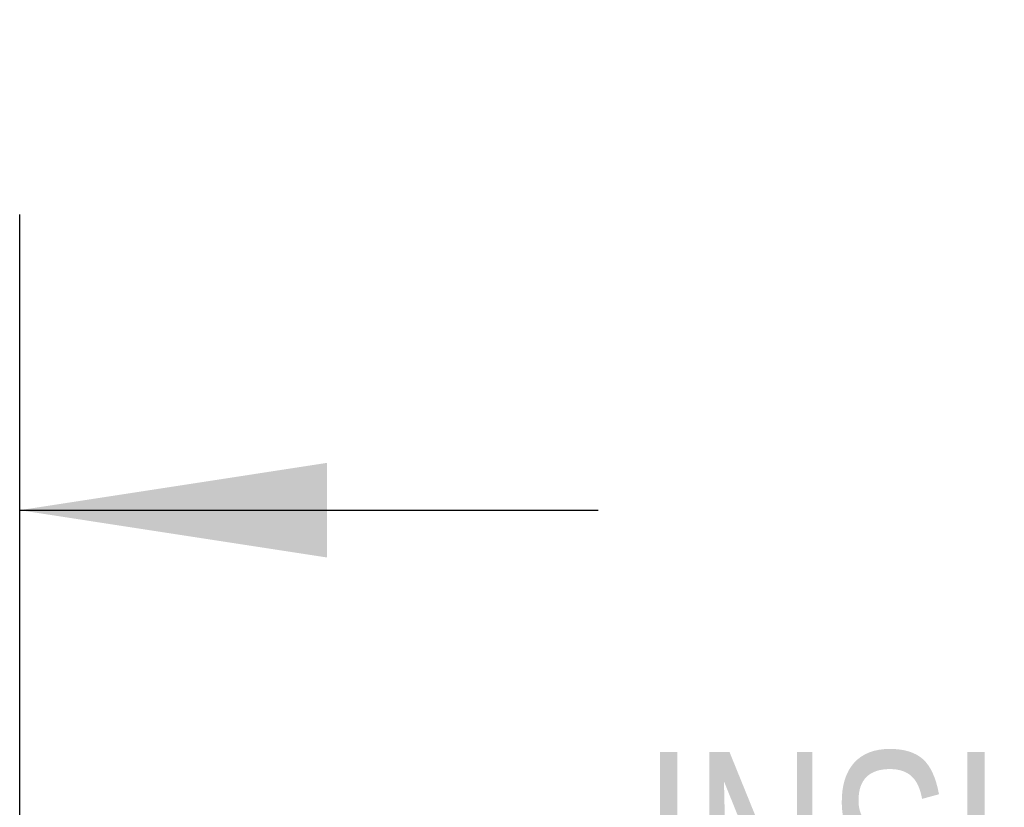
# Model space of a CAD drawing. Header units: inches. Extents: x 0.2 to 10.8, y 0.2 to 8.2.
# Tile 9 of 68: x 3.416 to 3.832, y 2.486 to 2.819. Entities that reach past the tile are written whole.
import ezdxf

# ---------------------------------------------------------------- set-up
doc = ezdxf.new("R2010")
doc.units = ezdxf.units.IN
doc.header["$MEASUREMENT"] = 0
doc.layers.add('DIMENSIONS', color=140, linetype='Continuous')
doc.styles.add('SLDTEXTSTYLE0', font='TXT', dxfattribs={"width": 0.7})
doc.dimstyles.new('SLDDIMSTYLE0', dxfattribs={"dimtxt": 0.084961, "dimasz": 0.13, "dimexe": 0, "dimexo": 0.0625, "dimgap": 0.02124, "dimtad": 0, "dimtih": 1, "dimtoh": 1, "dimlfac": 9, "dimrnd": 1e-09, "dimzin": 12, "dimdsep": 46, "dimtxsty": 'SLDTEXTSTYLE0', "dimsah": 1, "dimcen": 0.09, "dimadec": 0, "dimazin": 3, "dimtfac": 1, "dimtofl": 0, "dimtmove": 0, "dimatfit": 3, "dimfxl": 0, "dimfrac": 2, "dimtolj": 1, "dimtzin": 12, "dimarcsym": 0})

# ---------------------------------------------------------------- blocks, each defined once
blk = doc.blocks.new('_D_25')
at = {"layer": 'DIMENSIONS'}
for p, q in [((3.41552, 2.26595), (3.41552, 2.73684)), ((4.91974, 2.26595), (4.91974, 2.73684)), ((4.0037, 2.69131), (3.97517, 2.69131)), ((3.97517, 2.69131), (3.97517, 2.55628)), ((4.32684, 2.69131), (4.35537, 2.69131)), ((4.35537, 2.69131), (4.35537, 2.55628)), ((3.41552, 2.61184), (3.66028, 2.61184)), ((4.91974, 2.61184), (4.67025, 2.61184)), ((3.97517, 2.55628), (4.0037, 2.55628)), ((4.35537, 2.55628), (4.32684, 2.55628))]:
    blk.add_line(p, q, dxfattribs=at)
for points in [[(3.41552, 2.61184), (3.54552, 2.59184), (3.54552, 2.63184)], [(4.91974, 2.61184), (4.78974, 2.63184), (4.78974, 2.59184)]]:
    blk.add_solid(points, dxfattribs=at)
at = {"layer": 'DIMENSIONS', "attachment_point": 1, "style": 'SLDTEXTSTYLE0'}
for s, insert, char_height in [('13.54', (4.0037, 2.81775), 0.083333), ('343.9', (4.0037, 2.6637), 0.083333), ('INSIDE OPENING', (3.67931, 2.50965), 0.0833333)]:
    blk.add_mtext(s, dxfattribs=dict(at, insert=insert, char_height=char_height))

msp = doc.modelspace()

# ---------------------------------------------------------------- dimensions: what is measured, and where the dimension line sits
at = {"layer": 'DIMENSIONS'}
dim = msp.add_linear_dim(base=(4.919745, 2.611835), p1=(3.415522, 2.215952), p2=(4.919745, 2.215952), text='<>\\PINSIDE OPENING', dimstyle='SLDDIMSTYLE0', dxfattribs=at)
dim.commit()
dim.dimension.update_dxf_attribs({"geometry": '_D_25', "text_midpoint": (4.165269, 2.611835), "dimtype": 160})

doc.saveas('drawing.dxf')
